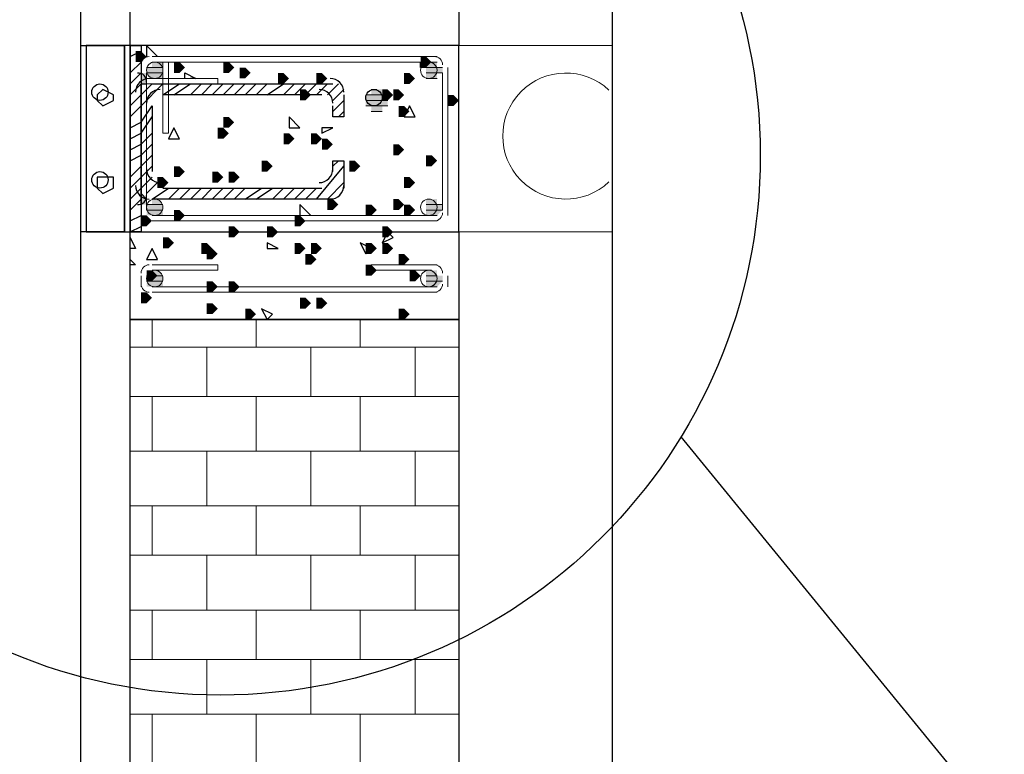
# Model space of a CAD drawing. Header units: millimetres. Extents: x 363306 to 7757304, y 1022887 to 1207196.
# Tile 101 of 256: x 793414 to 794555, y 1079388 to 1080239. Entities that reach past the tile are written whole.
import ezdxf

# ---------------------------------------------------------------- set-up
doc = ezdxf.new("R2010")
doc.units = ezdxf.units.MM
doc.layers.add('0 @ 100', color=7, linetype='Continuous')
doc.layers.add('ACO-текст', color=7, linetype='Continuous', lineweight=20)
doc.styles.add('PDF ISOCPEUR Italic', font='isocpeui.ttf')
doc.styles.add('ГОСТ 2.304', font='isocpeui.ttf')

msp = doc.modelspace()

# ---------------------------------------------------------------- hatches: boundary and pattern name
for points in [[(793548.697, 1080196.17), (793548.697, 1080202.52), (793555.047, 1080202.52), (793561.397, 1080196.17), (793555.047, 1080189.82), (793548.697, 1080189.82)], [(793593.147, 1080183.47), (793593.147, 1080189.82), (793599.497, 1080189.82), (793605.847, 1080183.47), (793599.497, 1080177.12), (793593.147, 1080177.12)], [(793650.297, 1080183.47), (793650.297, 1080189.82), (793656.647, 1080189.82), (793662.997, 1080183.47), (793656.647, 1080177.12), (793650.297, 1080177.12)], [(793878.896, 1080189.82), (793878.896, 1080196.17), (793885.245, 1080196.17), (793891.595, 1080189.82), (793885.245, 1080183.47), (793878.896, 1080183.47)], [(793885.245, 1080189.82), (793897.945, 1080189.82), (793897.945, 1080183.47), (793904.295, 1080183.47), (793904.295, 1080177.12), (793897.945, 1080177.12), (793897.945, 1080170.77), (793885.245, 1080170.77)], [(793669.347, 1080177.12), (793669.347, 1080183.47), (793675.697, 1080183.47), (793682.047, 1080177.12), (793675.697, 1080170.77), (793669.347, 1080170.77)], [(793713.796, 1080170.77), (793713.796, 1080177.12), (793720.146, 1080177.12), (793726.496, 1080170.77), (793720.146, 1080164.42), (793713.796, 1080164.42)], [(793758.246, 1080170.77), (793758.246, 1080177.12), (793764.596, 1080177.12), (793770.946, 1080170.77), (793764.596, 1080164.42), (793758.246, 1080164.42)], [(793859.846, 1080170.77), (793859.846, 1080177.12), (793866.196, 1080177.12), (793872.546, 1080170.77), (793866.196, 1080164.42), (793859.846, 1080164.42)], [(793739.196, 1080151.72), (793739.196, 1080158.07), (793745.546, 1080158.07), (793751.896, 1080151.72), (793745.546, 1080145.37), (793739.196, 1080145.37)], [(793821.746, 1080158.07), (793834.446, 1080158.07), (793834.446, 1080151.72), (793840.796, 1080151.72), (793840.796, 1080139.02), (793834.446, 1080139.02), (793834.446, 1080132.67), (793821.746, 1080132.67), (793821.746, 1080139.02), (793815.396, 1080139.02), (793815.396, 1080151.72), (793821.746, 1080151.72)], [(793834.446, 1080151.72), (793834.446, 1080158.07), (793840.796, 1080158.07), (793847.146, 1080151.72), (793840.796, 1080145.37), (793834.446, 1080145.37)], [(793847.146, 1080151.72), (793847.146, 1080158.07), (793853.496, 1080158.07), (793859.846, 1080151.72), (793853.496, 1080145.37), (793847.146, 1080145.37)], [(793910.645, 1080145.37), (793910.645, 1080151.72), (793916.995, 1080151.72), (793923.345, 1080145.37), (793916.995, 1080139.02), (793910.645, 1080139.02)], [(793853.496, 1080132.67), (793853.496, 1080139.02), (793859.846, 1080139.02), (793866.196, 1080132.67), (793859.846, 1080126.32), (793853.496, 1080126.32)], [(793650.297, 1080119.97), (793650.297, 1080126.32), (793656.647, 1080126.32), (793662.997, 1080119.97), (793656.647, 1080113.62), (793650.297, 1080113.62)], [(793643.947, 1080107.27), (793643.947, 1080113.62), (793650.297, 1080113.62), (793656.647, 1080107.27), (793650.297, 1080100.92), (793643.947, 1080100.92)], [(793720.146, 1080100.92), (793720.146, 1080107.27), (793726.496, 1080107.27), (793732.846, 1080100.92), (793726.496, 1080094.57), (793720.146, 1080094.57)], [(793751.896, 1080100.92), (793751.896, 1080107.27), (793758.246, 1080107.27), (793764.596, 1080100.92), (793758.246, 1080094.57), (793751.896, 1080094.57)], [(793764.596, 1080094.57), (793764.596, 1080100.92), (793770.946, 1080100.92), (793777.296, 1080094.57), (793770.946, 1080088.221), (793764.596, 1080088.221)], [(793847.146, 1080088.221), (793847.146, 1080094.57), (793853.496, 1080094.57), (793859.846, 1080088.221), (793853.496, 1080081.871), (793847.146, 1080081.871)], [(793694.747, 1080069.171), (793694.747, 1080075.521), (793701.097, 1080075.521), (793707.446, 1080069.171), (793701.097, 1080062.821), (793694.747, 1080062.821)], [(793796.346, 1080069.171), (793796.346, 1080075.521), (793802.696, 1080075.521), (793809.046, 1080069.171), (793802.696, 1080062.821), (793796.346, 1080062.821)], [(793885.245, 1080075.521), (793885.245, 1080081.871), (793891.595, 1080081.871), (793897.945, 1080075.521), (793891.595, 1080069.171), (793885.245, 1080069.171)], [(793593.147, 1080062.821), (793593.147, 1080069.171), (793599.497, 1080069.171), (793605.847, 1080062.821), (793599.497, 1080056.471), (793593.147, 1080056.471)], [(793637.597, 1080056.471), (793637.597, 1080062.821), (793643.947, 1080062.821), (793650.297, 1080056.471), (793643.947, 1080050.121), (793637.597, 1080050.121)], [(793656.647, 1080056.471), (793656.647, 1080062.821), (793662.997, 1080062.821), (793669.347, 1080056.471), (793662.997, 1080050.121), (793656.647, 1080050.121)], [(793574.097, 1080050.121), (793574.097, 1080056.471), (793580.447, 1080056.471), (793586.797, 1080050.121), (793580.447, 1080043.771), (793574.097, 1080043.771)], [(793859.846, 1080050.121), (793859.846, 1080056.471), (793866.196, 1080056.471), (793872.546, 1080050.121), (793866.196, 1080043.771), (793859.846, 1080043.771)], [(793770.946, 1080024.721), (793770.946, 1080031.071), (793777.296, 1080031.071), (793783.646, 1080024.721), (793777.296, 1080018.371), (793770.946, 1080018.371)], [(793847.146, 1080024.721), (793847.146, 1080031.071), (793853.496, 1080031.071), (793859.846, 1080024.721), (793853.496, 1080018.371), (793847.146, 1080018.371)], [(793885.245, 1080031.071), (793897.945, 1080031.071), (793897.945, 1080024.721), (793904.295, 1080024.721), (793904.295, 1080018.371), (793897.945, 1080012.021), (793885.245, 1080012.021)], [(793593.147, 1080012.021), (793593.147, 1080018.371), (793599.497, 1080018.371), (793605.847, 1080012.021), (793599.497, 1080005.671), (793593.147, 1080005.671)], [(793815.396, 1080018.371), (793815.396, 1080024.721), (793821.746, 1080024.721), (793828.096, 1080018.371), (793821.746, 1080012.021), (793815.396, 1080012.021)], [(793859.846, 1080018.371), (793859.846, 1080024.721), (793866.196, 1080024.721), (793872.546, 1080018.371), (793866.196, 1080012.021), (793859.846, 1080012.021)], [(793555.047, 1080005.671), (793555.047, 1080012.021), (793561.397, 1080012.021), (793567.747, 1080005.671), (793561.397, 1079999.321), (793555.047, 1079999.321)], [(793732.846, 1080005.671), (793732.846, 1080012.021), (793739.196, 1080012.021), (793745.546, 1080005.671), (793739.196, 1079999.321), (793732.846, 1079999.321)], [(793656.647, 1079992.971), (793656.647, 1079999.321), (793662.997, 1079999.321), (793669.347, 1079992.971), (793662.997, 1079986.621), (793656.647, 1079986.621)], [(793701.097, 1079992.971), (793701.097, 1079999.321), (793707.446, 1079999.321), (793713.796, 1079992.971), (793707.446, 1079986.621), (793701.097, 1079986.621)], [(793834.446, 1079992.971), (793834.446, 1079999.321), (793840.796, 1079999.321), (793847.146, 1079992.971), (793840.796, 1079986.621), (793834.446, 1079986.621)], [(793834.446, 1079992.971), (793834.446, 1079999.321), (793840.796, 1079999.321), (793847.146, 1079992.971), (793840.796, 1079986.621), (793834.446, 1079986.621)], [(793580.447, 1079980.271), (793580.447, 1079986.621), (793586.797, 1079986.621), (793593.147, 1079980.271), (793586.797, 1079973.921), (793580.447, 1079973.921)], [(793624.897, 1079973.921), (793624.897, 1079980.271), (793631.247, 1079980.271), (793637.597, 1079973.921), (793631.247, 1079967.571), (793624.897, 1079967.571)], [(793631.247, 1079967.571), (793631.247, 1079973.921), (793637.597, 1079973.921), (793643.947, 1079967.571), (793637.597, 1079961.221), (793631.247, 1079961.221)], [(793732.846, 1079973.921), (793732.846, 1079980.271), (793739.196, 1079980.271), (793745.546, 1079973.921), (793739.196, 1079967.571), (793732.846, 1079967.571)], [(793751.896, 1079973.921), (793751.896, 1079980.271), (793758.246, 1079980.271), (793764.596, 1079973.921), (793758.246, 1079967.571), (793751.896, 1079967.571)], [(793815.396, 1079973.921), (793815.396, 1079980.271), (793821.746, 1079980.271), (793828.096, 1079973.921), (793821.746, 1079967.571), (793815.396, 1079967.571)], [(793834.446, 1079973.921), (793834.446, 1079980.271), (793840.796, 1079980.271), (793847.146, 1079973.921), (793840.796, 1079967.571), (793834.446, 1079967.571)], [(793745.546, 1079961.221), (793745.546, 1079967.571), (793751.896, 1079967.571), (793758.246, 1079961.221), (793751.896, 1079954.871), (793745.546, 1079954.871)], [(793853.496, 1079961.221), (793853.496, 1079967.571), (793859.846, 1079967.571), (793866.196, 1079961.221), (793859.846, 1079954.871), (793853.496, 1079954.871)], [(793561.397, 1079942.171), (793561.397, 1079948.521), (793567.747, 1079948.521), (793574.097, 1079942.171), (793567.747, 1079935.821), (793561.397, 1079935.821)], [(793567.747, 1079948.521), (793574.097, 1079948.521), (793580.447, 1079942.171), (793580.447, 1079929.471), (793561.397, 1079929.471), (793561.397, 1079942.171), (793567.747, 1079942.171)], [(793815.396, 1079948.521), (793815.396, 1079954.871), (793821.746, 1079954.871), (793828.096, 1079948.521), (793821.746, 1079942.171), (793815.396, 1079942.171)], [(793866.196, 1079942.171), (793866.196, 1079948.521), (793872.546, 1079948.521), (793878.896, 1079942.171), (793872.546, 1079935.821), (793866.196, 1079935.821)], [(793885.245, 1079948.521), (793897.945, 1079948.521), (793897.945, 1079942.171), (793904.295, 1079942.171), (793904.295, 1079935.821), (793897.945, 1079929.471), (793885.245, 1079929.471)], [(793631.247, 1079929.471), (793631.247, 1079935.821), (793637.597, 1079935.821), (793643.947, 1079929.471), (793637.597, 1079923.121), (793631.247, 1079923.121)], [(793656.647, 1079929.471), (793656.647, 1079935.821), (793662.997, 1079935.821), (793669.347, 1079929.471), (793662.997, 1079923.121), (793656.647, 1079923.121)], [(793555.047, 1079916.771), (793555.047, 1079923.121), (793561.397, 1079923.121), (793567.747, 1079916.771), (793561.397, 1079910.421), (793555.047, 1079910.421)], [(793739.196, 1079910.421), (793739.196, 1079916.771), (793745.546, 1079916.771), (793751.896, 1079910.421), (793745.546, 1079904.072), (793739.196, 1079904.072)], [(793758.246, 1079910.421), (793758.246, 1079916.771), (793764.596, 1079916.771), (793770.946, 1079910.421), (793764.596, 1079904.072), (793758.246, 1079904.072)], [(793631.247, 1079904.072), (793631.247, 1079910.421), (793637.597, 1079910.421), (793643.947, 1079904.072), (793637.597, 1079897.722), (793631.247, 1079897.722)], [(793675.697, 1079897.722), (793675.697, 1079904.072), (793682.047, 1079904.072), (793688.397, 1079897.722), (793682.047, 1079891.372), (793675.697, 1079891.372)], [(793853.496, 1079897.722), (793853.496, 1079904.072), (793859.846, 1079904.072), (793866.196, 1079897.722), (793859.846, 1079891.372), (793853.496, 1079891.372)]]:
    msp.add_hatch(color=7).paths.add_polyline_path(points)
h = msp.add_hatch(color=7)
h.paths.add_polyline_path([(793555.047, 1080177.12), (793561.397, 1080177.12), (793561.397, 1080164.42), (793555.047, 1080164.42)])
h.paths.add_polyline_path([(793567.747, 1080189.82), (793580.447, 1080189.82), (793580.447, 1080170.77), (793567.747, 1080170.77), (793561.397, 1080177.12), (793561.397, 1080183.47), (793567.747, 1080183.47)])
h = msp.add_hatch(color=7)
h.paths.add_polyline_path([(793561.397, 1080177.12), (793555.047, 1080177.12), (793561.397, 1080177.12)], flags=0)
h.paths.add_polyline_path([(793561.397, 1080177.12), (793555.047, 1080177.12), (793561.397, 1080177.12)], flags=0)
h.paths.add_polyline_path([(793561.397, 1080177.12), (793555.047, 1080177.12), (793561.397, 1080177.12)], flags=0)
h.paths.add_polyline_path([(793561.397, 1080177.12), (793555.047, 1080177.12), (793561.397, 1080177.12)], flags=0)
h.paths.add_polyline_path([(793561.397, 1080177.12), (793555.047, 1080177.12), (793561.397, 1080177.12)], flags=0)
h.paths.add_polyline_path([(793561.397, 1080177.12), (793555.047, 1080177.12), (793561.397, 1080177.12)], flags=0)
h = msp.add_hatch(color=7)
h.paths.add_polyline_path([(793561.397, 1080170.77), (793555.047, 1080170.77), (793561.397, 1080170.77)], flags=0)
h.paths.add_polyline_path([(793561.397, 1080170.77), (793555.047, 1080170.77), (793561.397, 1080170.77)], flags=0)
h.paths.add_polyline_path([(793561.397, 1080170.77), (793555.047, 1080170.77), (793561.397, 1080170.77)], flags=0)
h.paths.add_polyline_path([(793561.397, 1080170.77), (793555.047, 1080170.77), (793561.397, 1080170.77)], flags=0)
h.paths.add_polyline_path([(793561.397, 1080170.77), (793555.047, 1080170.77), (793561.397, 1080170.77)], flags=0)
h.paths.add_polyline_path([(793561.397, 1080170.77), (793555.047, 1080170.77), (793561.397, 1080170.77)], flags=0)
h.paths.add_polyline_path([(793561.397, 1080170.77), (793555.047, 1080170.77), (793561.397, 1080170.77)], flags=0)
h.paths.add_polyline_path([(793561.397, 1080170.77), (793555.047, 1080170.77), (793561.397, 1080170.77)], flags=0)
h.paths.add_polyline_path([(793561.397, 1080170.77), (793555.047, 1080170.77), (793561.397, 1080170.77)], flags=0)
h.paths.add_polyline_path([(793561.397, 1080170.77), (793555.047, 1080170.77), (793561.397, 1080170.77)], flags=0)
h.paths.add_polyline_path([(793561.397, 1080170.77), (793555.047, 1080170.77), (793561.397, 1080170.77)], flags=0)
h.paths.add_polyline_path([(793561.397, 1080170.77), (793555.047, 1080170.77), (793561.397, 1080170.77)], flags=0)
h.paths.add_polyline_path([(793561.397, 1080170.77), (793555.047, 1080170.77), (793561.397, 1080170.77)], flags=0)
h.paths.add_polyline_path([(793561.397, 1080170.77), (793555.047, 1080170.77), (793561.397, 1080170.77)], flags=0)
h.paths.add_polyline_path([(793561.397, 1080170.77), (793555.047, 1080170.77), (793561.397, 1080170.77)], flags=0)
h.paths.add_polyline_path([(793561.397, 1080170.77), (793555.047, 1080170.77), (793561.397, 1080170.77)], flags=0)
h.paths.add_polyline_path([(793561.397, 1080170.77), (793555.047, 1080170.77), (793561.397, 1080170.77)], flags=0)
h.paths.add_polyline_path([(793561.397, 1080170.77), (793555.047, 1080170.77), (793561.397, 1080170.77)], flags=0)
h.paths.add_polyline_path([(793561.397, 1080170.77), (793555.047, 1080170.77), (793561.397, 1080170.77)], flags=0)
h.paths.add_polyline_path([(793561.397, 1080170.77), (793555.047, 1080170.77), (793561.397, 1080170.77)], flags=0)
h.paths.add_polyline_path([(793561.397, 1080170.77), (793555.047, 1080170.77), (793561.397, 1080170.77)], flags=0)
h.paths.add_polyline_path([(793561.397, 1080170.77), (793555.047, 1080170.77), (793561.397, 1080170.77)], flags=0)
h.paths.add_polyline_path([(793561.397, 1080170.77), (793555.047, 1080170.77), (793561.397, 1080170.77)], flags=0)
h.paths.add_polyline_path([(793561.397, 1080170.77), (793555.047, 1080170.77), (793561.397, 1080170.77)], flags=0)
h.paths.add_polyline_path([(793561.397, 1080170.77), (793555.047, 1080170.77), (793561.397, 1080170.77)], flags=0)
h.paths.add_polyline_path([(793561.397, 1080170.77), (793555.047, 1080170.77), (793561.397, 1080170.77)], flags=0)
h.paths.add_polyline_path([(793561.397, 1080170.77), (793555.047, 1080170.77), (793561.397, 1080170.77)], flags=0)
h = msp.add_hatch(color=7)
h.paths.add_polyline_path([(793561.397, 1080164.42), (793555.047, 1080164.42), (793561.397, 1080164.42)], flags=0)
h.paths.add_polyline_path([(793561.397, 1080164.42), (793555.047, 1080164.42), (793561.397, 1080164.42)], flags=0)
h.paths.add_polyline_path([(793561.397, 1080164.42), (793555.047, 1080164.42), (793561.397, 1080164.42)], flags=0)
h.paths.add_polyline_path([(793561.397, 1080164.42), (793555.047, 1080164.42), (793561.397, 1080164.42)], flags=0)
h.paths.add_polyline_path([(793561.397, 1080164.42), (793555.047, 1080164.42), (793561.397, 1080164.42)], flags=0)
h = msp.add_hatch(color=7)
h.paths.add_polyline_path([(793561.397, 1080031.071), (793555.047, 1080037.421), (793561.397, 1080031.071)], flags=0)
h.paths.add_polyline_path([(793561.397, 1080031.071), (793555.047, 1080031.071), (793561.397, 1080031.071)], flags=0)
h.paths.add_polyline_path([(793561.397, 1080031.071), (793555.047, 1080031.071), (793561.397, 1080031.071)], flags=0)
h.paths.add_polyline_path([(793561.397, 1080031.071), (793555.047, 1080031.071), (793561.397, 1080031.071)], flags=0)
h.paths.add_polyline_path([(793561.397, 1080031.071), (793555.047, 1080031.071), (793561.397, 1080031.071)], flags=0)
h.paths.add_polyline_path([(793561.397, 1080031.071), (793555.047, 1080031.071), (793561.397, 1080031.071)], flags=0)
h.paths.add_polyline_path([(793561.397, 1080031.071), (793555.047, 1080031.071), (793561.397, 1080031.071)], flags=0)
h.paths.add_polyline_path([(793561.397, 1080031.071), (793555.047, 1080031.071), (793561.397, 1080031.071)], flags=0)
h.paths.add_polyline_path([(793561.397, 1080031.071), (793555.047, 1080031.071), (793561.397, 1080031.071)], flags=0)
h.paths.add_polyline_path([(793561.397, 1080031.071), (793555.047, 1080031.071), (793561.397, 1080031.071)], flags=0)
h.paths.add_polyline_path([(793561.397, 1080031.071), (793555.047, 1080031.071), (793561.397, 1080031.071)], flags=0)
h.paths.add_polyline_path([(793561.397, 1080031.071), (793555.047, 1080031.071), (793561.397, 1080031.071)], flags=0)
h.paths.add_polyline_path([(793561.397, 1080031.071), (793555.047, 1080031.071), (793561.397, 1080031.071)], flags=0)
h.paths.add_polyline_path([(793561.397, 1080031.071), (793555.047, 1080031.071), (793561.397, 1080031.071)], flags=0)
h.paths.add_polyline_path([(793561.397, 1080031.071), (793555.047, 1080031.071), (793561.397, 1080031.071)], flags=0)
h.paths.add_polyline_path([(793561.397, 1080031.071), (793555.047, 1080031.071), (793561.397, 1080031.071)], flags=0)
h.paths.add_polyline_path([(793561.397, 1080031.071), (793555.047, 1080031.071), (793561.397, 1080031.071)], flags=0)
h.paths.add_polyline_path([(793561.397, 1080031.071), (793555.047, 1080031.071), (793561.397, 1080031.071)], flags=0)
h.paths.add_polyline_path([(793561.397, 1080031.071), (793555.047, 1080031.071), (793561.397, 1080031.071)], flags=0)
h.paths.add_polyline_path([(793561.397, 1080031.071), (793555.047, 1080031.071), (793561.397, 1080031.071)], flags=0)
h.paths.add_polyline_path([(793561.397, 1080031.071), (793555.047, 1080031.071), (793561.397, 1080031.071)], flags=0)
h.paths.add_polyline_path([(793561.397, 1080031.071), (793555.047, 1080031.071), (793561.397, 1080031.071)], flags=0)
h.paths.add_polyline_path([(793561.397, 1080031.071), (793555.047, 1080031.071), (793561.397, 1080031.071)], flags=0)
h = msp.add_hatch(color=7)
h.paths.add_polyline_path([(793561.397, 1080031.071), (793561.397, 1080024.721), (793555.047, 1080024.721), (793555.047, 1080037.421)])
h.paths.add_polyline_path([(793567.747, 1080031.071), (793574.097, 1080031.071), (793580.447, 1080024.721), (793580.447, 1080012.021), (793561.397, 1080012.021), (793561.397, 1080024.721), (793567.747, 1080024.721)])
h = msp.add_hatch(color=7)
h.paths.add_polyline_path([(793561.397, 1080024.721), (793555.047, 1080024.721), (793561.397, 1080024.721)], flags=0)
h.paths.add_polyline_path([(793561.397, 1080024.721), (793555.047, 1080024.721), (793561.397, 1080024.721)], flags=0)
h.paths.add_polyline_path([(793561.397, 1080024.721), (793555.047, 1080024.721), (793561.397, 1080024.721)], flags=0)
h.paths.add_polyline_path([(793561.397, 1080024.721), (793555.047, 1080024.721), (793561.397, 1080024.721)], flags=0)
h.paths.add_polyline_path([(793561.397, 1080024.721), (793555.047, 1080024.721), (793561.397, 1080024.721)], flags=0)
h.paths.add_polyline_path([(793561.397, 1080024.721), (793555.047, 1080024.721), (793561.397, 1080024.721)], flags=0)
h.paths.add_polyline_path([(793561.397, 1080024.721), (793555.047, 1080024.721), (793561.397, 1080024.721)], flags=0)
h.paths.add_polyline_path([(793561.397, 1080024.721), (793555.047, 1080024.721), (793561.397, 1080024.721)], flags=0)
h.paths.add_polyline_path([(793561.397, 1080024.721), (793555.047, 1080024.721), (793561.397, 1080024.721)], flags=0)
h.paths.add_polyline_path([(793561.397, 1080024.721), (793555.047, 1080024.721), (793561.397, 1080024.721)], flags=0)
h.paths.add_polyline_path([(793561.397, 1080024.721), (793555.047, 1080024.721), (793561.397, 1080024.721)], flags=0)
h.paths.add_polyline_path([(793561.397, 1080024.721), (793555.047, 1080024.721), (793561.397, 1080024.721)], flags=0)
h.paths.add_polyline_path([(793561.397, 1080024.721), (793555.047, 1080024.721), (793561.397, 1080024.721)], flags=0)
h.paths.add_polyline_path([(793561.397, 1080024.721), (793555.047, 1080024.721), (793561.397, 1080024.721)], flags=0)
h.paths.add_polyline_path([(793561.397, 1080024.721), (793555.047, 1080024.721), (793561.397, 1080024.721)], flags=0)
h.paths.add_polyline_path([(793561.397, 1080024.721), (793555.047, 1080024.721), (793561.397, 1080024.721)], flags=0)

# ---------------------------------------------------------------- linework, layer by layer
at = {"color": 5, "lineweight": 30, "elevation": 0}
msp.add_lwpolyline([(793383.598, 1076989.438), (793383.598, 1076697.339), (793485.198, 1076697.339), (793485.198, 1086646.829), (791281.76, 1086646.829), (791281.76, 1076697.339), (791383.359, 1076697.339), (791383.359, 1076989.438)], close=True, dxfattribs=at)
at = {"color": 7, "lineweight": 25, "elevation": 0}
for points in [[(793542.347, 1082310.708), (793923.345, 1082310.708), (793923.345, 1080208.87), (793542.347, 1080208.87)], [(793923.345, 1080208.87), (793542.347, 1080208.87), (793542.347, 1079992.971), (793923.345, 1079992.971)], [(793523.297, 1080145.37), (793523.297, 1080151.72), (793510.598, 1080158.07), (793504.248, 1080151.72), (793504.248, 1080145.37), (793510.598, 1080139.02)], [(793866.196, 1080139.02), (793859.846, 1080126.32), (793872.546, 1080126.32)], [(793726.496, 1080126.32), (793726.496, 1080113.62), (793739.196, 1080113.62)], [(793593.147, 1080113.62), (793586.797, 1080100.92), (793599.497, 1080100.92)], [(793764.596, 1080113.62), (793764.596, 1080107.27), (793777.296, 1080113.62)], [(793523.297, 1080043.771), (793523.297, 1080056.471), (793510.598, 1080056.471), (793504.248, 1080056.471), (793504.248, 1080043.771), (793510.598, 1080037.421)], [(793923.345, 1079891.372), (793542.347, 1079891.372), (793542.347, 1079992.971), (793923.345, 1079992.971)], [(793840.796, 1079992.971), (793834.446, 1079980.271), (793847.146, 1079986.621)], [(793567.747, 1079973.921), (793561.397, 1079961.221), (793574.097, 1079961.221)], [(793701.097, 1079980.271), (793701.097, 1079973.921), (793713.796, 1079973.921)], [(793809.046, 1079980.271), (793815.396, 1079967.571), (793821.746, 1079973.921)], [(793694.747, 1079904.072), (793701.097, 1079891.372), (793707.446, 1079897.722)], [(793542.347, 1079891.372), (793923.345, 1079891.372), (793923.345, 1079288.125), (793542.347, 1079288.125)]]:
    msp.add_lwpolyline(points, close=True, dxfattribs=at)
at = {"linetype": 'Continuous', "elevation": 0}
msp.add_lwpolyline([(794101.144, 1076480.542), (794101.144, 1081671.043)], dxfattribs=at)
at = {"color": 7, "lineweight": 30, "elevation": 0}
for points in [[(793485.198, 1079992.971), (793485.198, 1080208.87), (793535.997, 1080208.87), (793535.997, 1079992.971)], [(793491.548, 1080208.87), (793491.548, 1079992.971), (793542.347, 1079992.971), (793542.347, 1080208.87)], [(793542.347, 1079992.971), (793542.347, 1080208.87), (793555.047, 1080208.87), (793555.047, 1079992.971)]]:
    msp.add_lwpolyline(points, close=True, dxfattribs=at)
at = {"color": 7, "lineweight": 25, "elevation": 0}
for points in [[(793491.548, 1080208.87), (793491.548, 1080196.17)], [(793574.097, 1080196.17), (793561.397, 1080208.87), (793561.397, 1080196.17)], [(793885.245, 1080183.47), (793878.896, 1080183.47), (793878.896, 1080189.82)], [(793491.548, 1080183.47), (793491.548, 1080170.77)], [(793555.047, 1080177.12), (793555.047, 1080151.72), (793555.047, 1080164.42), (793561.397, 1080164.42)], [(793605.847, 1080170.77), (793605.847, 1080177.12), (793618.547, 1080170.77), (793612.197, 1080170.77)], [(793555.047, 1080151.72), (793567.747, 1080164.42)], [(793555.047, 1080139.02), (793580.447, 1080164.42)], [(793580.447, 1080151.72), (793599.497, 1080164.42)], [(793593.147, 1080151.72), (793612.197, 1080164.42)], [(793612.197, 1080151.72), (793624.897, 1080164.42)], [(793624.897, 1080151.72), (793637.597, 1080164.42)], [(793637.597, 1080151.72), (793650.297, 1080164.42)], [(793650.297, 1080151.72), (793662.997, 1080164.42)], [(793662.997, 1080151.72), (793675.697, 1080164.42)], [(793675.697, 1080151.72), (793688.397, 1080164.42)], [(793688.397, 1080151.72), (793701.097, 1080164.42)], [(793701.097, 1080151.72), (793720.146, 1080164.42)], [(793720.146, 1080151.72), (793732.846, 1080164.42)], [(793732.846, 1080151.72), (793745.546, 1080164.42)], [(793745.546, 1080151.72), (793758.246, 1080164.42)], [(793758.246, 1080151.72), (793770.946, 1080164.42)], [(793770.946, 1080151.72), (793783.646, 1080164.42)], [(793491.548, 1080151.72), (793491.548, 1080139.02)], [(793777.296, 1080145.37), (793789.996, 1080158.07)], [(793777.296, 1080132.67), (793789.996, 1080145.37)], [(793555.047, 1080119.97), (793567.747, 1080139.02)], [(793783.646, 1080126.32), (793789.996, 1080132.67)], [(793491.548, 1080119.97), (793491.548, 1080107.27)], [(793555.047, 1080107.27), (793567.747, 1080126.32)], [(793555.047, 1080094.57), (793567.747, 1080107.27)], [(793555.047, 1080081.871), (793567.747, 1080094.57)], [(793491.548, 1080088.221), (793491.548, 1080081.871)], [(793555.047, 1080069.171), (793567.747, 1080081.871)], [(793777.296, 1080069.171), (793783.646, 1080075.521)], [(793491.548, 1080062.821), (793491.548, 1080050.121)], [(793555.047, 1080056.471), (793567.747, 1080069.171)], [(793758.246, 1080031.071), (793789.996, 1080069.171)], [(793555.047, 1080043.771), (793567.747, 1080056.471)], [(793561.397, 1080037.421), (793574.097, 1080050.121)], [(793770.946, 1080031.071), (793789.996, 1080050.121)], [(793555.047, 1080024.721), (793555.047, 1080043.771), (793555.047, 1080037.421), (793561.397, 1080031.071)], [(793567.747, 1080031.071), (793586.797, 1080043.771)], [(793586.797, 1080031.071), (793599.497, 1080043.771)], [(793599.497, 1080031.071), (793612.197, 1080043.771)], [(793612.197, 1080031.071), (793624.897, 1080043.771)], [(793624.897, 1080031.071), (793637.597, 1080043.771)], [(793637.597, 1080031.071), (793650.297, 1080043.771)], [(793675.697, 1080043.771), (793662.997, 1080031.071), (793656.647, 1080031.071), (793650.297, 1080031.071), (793662.997, 1080043.771)], [(793675.697, 1080031.071), (793694.747, 1080043.771)], [(793688.397, 1080031.071), (793707.446, 1080043.771)], [(793707.446, 1080031.071), (793720.146, 1080043.771)], [(793720.146, 1080031.071), (793732.846, 1080043.771)], [(793732.846, 1080031.071), (793745.546, 1080043.771)], [(793745.546, 1080031.071), (793758.246, 1080043.771)], [(793491.548, 1080031.071), (793491.548, 1080018.371)], [(793751.896, 1080012.021), (793739.196, 1080024.721), (793739.196, 1080012.021)], [(793491.548, 1079999.321), (793491.548, 1079992.971)], [(793542.347, 1079986.621), (793548.697, 1079973.921), (793542.347, 1079973.921)], [(793542.347, 1079961.221), (793548.697, 1079954.871), (793542.347, 1079954.871)], [(794180.558, 1079755.512), (794785.598, 1079015.268), (797283.142, 1079015.268)]]:
    msp.add_lwpolyline(points, dxfattribs=at)
at = {"color": 7, "lineweight": 30, "elevation": 0}
for points in [[(793535.997, 1079992.971), (793535.997, 1080208.87)], [(793567.747, 1080164.42), (793777.296, 1080164.42)], [(793555.047, 1080043.771), (793555.047, 1080151.72)], [(793764.596, 1080151.72), (793580.447, 1080151.72)], [(793789.996, 1080151.72), (793789.996, 1080126.32), (793777.296, 1080126.32), (793777.296, 1080139.02)], [(793567.747, 1080139.02), (793567.747, 1080062.821)], [(793777.296, 1080062.821), (793777.296, 1080075.521), (793789.996, 1080075.521), (793789.996, 1080043.771)], [(793580.447, 1080043.771), (793764.596, 1080043.771)], [(793777.296, 1080031.071), (793567.747, 1080031.071)]]:
    msp.add_lwpolyline(points, dxfattribs=at)
at = {"color": 7, "lineweight": 13, "elevation": 0}
for points in [[(793542.347, 1080208.87), (794101.144, 1080208.87)], [(793567.747, 1080196.17), (793897.945, 1080196.17)], [(793586.797, 1080189.82), (793586.797, 1080107.27), (793580.447, 1080107.27), (793580.447, 1080189.82), (793574.097, 1080189.82), (793891.595, 1080189.82)], [(793555.047, 1080012.021), (793555.047, 1080183.47)], [(793561.397, 1080018.371), (793561.397, 1080177.12)], [(793904.295, 1080177.12), (793904.295, 1080018.371)], [(793910.645, 1080183.47), (793910.645, 1080012.021)], [(793561.397, 1080164.42), (793643.947, 1080164.42), (793643.947, 1080170.77), (793561.397, 1080170.77)], [(793897.945, 1080005.671), (793567.747, 1080005.671)], [(793891.595, 1080012.021), (793574.097, 1080012.021)], [(794101.144, 1079992.971), (793542.347, 1079992.971)], [(793567.747, 1079954.871), (793643.947, 1079954.871), (793643.947, 1079948.521), (793574.097, 1079948.521)], [(793897.945, 1079954.871), (793821.746, 1079954.871), (793821.746, 1079948.521), (793891.595, 1079948.521)], [(793555.047, 1079929.471), (793555.047, 1079942.171)], [(793910.645, 1079942.171), (793910.645, 1079929.471)], [(793891.595, 1079929.471), (793574.097, 1079929.471)], [(793897.945, 1079923.121), (793567.747, 1079923.121)], [(793923.345, 1079891.372), (793542.347, 1079891.372)], [(793567.747, 1079859.622), (793567.747, 1079891.372)], [(793688.397, 1079859.622), (793688.397, 1079891.372)], [(793809.046, 1079859.622), (793809.046, 1079891.372)], [(793923.345, 1079859.622), (793542.347, 1079859.622)], [(793631.247, 1079802.472), (793631.247, 1079859.622)], [(793751.896, 1079802.472), (793751.896, 1079859.622)], [(793872.546, 1079802.472), (793872.546, 1079859.622)], [(793923.345, 1079802.472), (793542.347, 1079802.472)], [(793567.747, 1079738.972), (793567.747, 1079802.472)], [(793688.397, 1079738.972), (793688.397, 1079802.472)], [(793809.046, 1079738.972), (793809.046, 1079802.472)], [(793923.345, 1079738.972), (793542.347, 1079738.972)], [(793631.247, 1079675.473), (793631.247, 1079738.972)], [(793751.896, 1079675.473), (793751.896, 1079738.972)], [(793872.546, 1079675.473), (793872.546, 1079738.972)], [(793923.345, 1079675.473), (793542.347, 1079675.473)], [(793567.747, 1079618.323), (793567.747, 1079675.473)], [(793688.397, 1079618.323), (793688.397, 1079675.473)], [(793809.046, 1079618.323), (793809.046, 1079675.473)], [(793923.345, 1079618.323), (793542.347, 1079618.323)], [(793631.247, 1079554.823), (793631.247, 1079618.323)], [(793751.896, 1079554.823), (793751.896, 1079618.323)], [(793872.546, 1079554.823), (793872.546, 1079618.323)], [(793923.345, 1079554.823), (793542.347, 1079554.823)], [(793567.747, 1079497.674), (793567.747, 1079554.823)], [(793688.397, 1079497.674), (793688.397, 1079554.823)], [(793809.046, 1079497.674), (793809.046, 1079554.823)], [(793923.345, 1079497.674), (793542.347, 1079497.674)], [(793631.247, 1079434.174), (793631.247, 1079497.674)], [(793751.896, 1079434.174), (793751.896, 1079497.674)], [(793872.546, 1079434.174), (793872.546, 1079497.674)], [(793923.345, 1079434.174), (793542.347, 1079434.174)], [(793567.747, 1079370.674), (793567.747, 1079434.174)], [(793688.397, 1079370.674), (793688.397, 1079434.174)], [(793809.046, 1079370.674), (793809.046, 1079434.174)]]:
    msp.add_lwpolyline(points, dxfattribs=at)
at = {"color": 34, "lineweight": 25, "true_color": 0xae4f24, "elevation": 0}
for points in [[(793542.347, 1080196.17), (793555.047, 1080202.52)], [(793542.347, 1080177.12), (793555.047, 1080189.82)], [(793542.347, 1080164.42), (793555.047, 1080177.12)], [(793542.347, 1080151.72), (793555.047, 1080164.42)], [(793542.347, 1080139.02), (793555.047, 1080151.72)], [(793542.347, 1080126.32), (793555.047, 1080139.02)], [(793542.347, 1080113.62), (793555.047, 1080119.97)], [(793542.347, 1080100.92), (793555.047, 1080107.27)], [(793542.347, 1080088.221), (793555.047, 1080094.57)], [(793542.347, 1080075.521), (793555.047, 1080081.871)], [(793542.347, 1080056.471), (793555.047, 1080069.171)], [(793542.347, 1080043.771), (793555.047, 1080056.471)], [(793542.347, 1080031.071), (793555.047, 1080043.771)], [(793542.347, 1080018.371), (793555.047, 1080031.071)], [(793542.347, 1080005.671), (793555.047, 1080012.021)], [(793542.347, 1079992.971), (793555.047, 1079999.321)]]:
    msp.add_lwpolyline(points, dxfattribs=at)
at = {"color": 7, "lineweight": 13, "elevation": 0}
msp.add_lwpolyline([(793561.397, 1080180.295, -0.4143065), (793570.922, 1080189.82, 0.4143065)], format="xyb", close=True, dxfattribs=at)
at = {"color": 7, "lineweight": 0, "elevation": 0}
for points in [[(793567.747, 1080189.82), (793574.097, 1080189.82), (793567.747, 1080189.82)], [(793885.245, 1080189.82), (793897.945, 1080189.82), (793885.245, 1080189.82)], [(793561.397, 1080183.47), (793580.447, 1080183.47), (793561.397, 1080183.47)], [(793561.397, 1080177.12), (793580.447, 1080177.12), (793561.397, 1080177.12)], [(793561.397, 1080177.12), (793580.447, 1080177.12), (793561.397, 1080177.12)], [(793885.245, 1080183.47), (793897.945, 1080183.47), (793885.245, 1080183.47)], [(793885.245, 1080183.47), (793897.945, 1080183.47), (793885.245, 1080183.47)], [(793885.245, 1080183.47), (793904.295, 1080183.47), (793885.245, 1080183.47)], [(793885.245, 1080177.12), (793904.295, 1080177.12), (793885.245, 1080177.12)], [(793885.245, 1080177.12), (793904.295, 1080177.12), (793885.245, 1080177.12)], [(793567.747, 1080170.77), (793580.447, 1080170.77), (793567.747, 1080170.77)], [(793567.747, 1080170.77), (793580.447, 1080170.77), (793567.747, 1080170.77)], [(793567.747, 1080170.77), (793574.097, 1080170.77), (793567.747, 1080170.77)], [(793885.245, 1080170.77), (793897.945, 1080170.77), (793885.245, 1080170.77)], [(793885.245, 1080170.77), (793897.945, 1080170.77), (793885.245, 1080170.77)], [(793891.595, 1080170.77), (793897.945, 1080170.77), (793891.595, 1080170.77)], [(793815.396, 1080151.72), (793840.796, 1080151.72), (793815.396, 1080151.72)], [(793821.746, 1080158.07), (793828.096, 1080158.07), (793821.746, 1080158.07)], [(793815.396, 1080145.37), (793840.796, 1080145.37), (793815.396, 1080145.37)], [(793815.396, 1080145.37), (793840.796, 1080145.37), (793815.396, 1080145.37)], [(793815.396, 1080139.02), (793840.796, 1080139.02), (793815.396, 1080139.02)], [(793821.746, 1080132.67), (793834.446, 1080132.67), (793821.746, 1080132.67)], [(793821.746, 1080132.67), (793834.446, 1080132.67), (793821.746, 1080132.67)], [(793567.747, 1080031.071), (793574.097, 1080031.071), (793567.747, 1080031.071)], [(793561.397, 1080024.721), (793580.447, 1080024.721), (793561.397, 1080024.721)], [(793561.397, 1080018.371), (793580.447, 1080018.371), (793561.397, 1080018.371)], [(793561.397, 1080018.371), (793580.447, 1080018.371), (793561.397, 1080018.371)], [(793567.747, 1080024.721), (793580.447, 1080024.721), (793567.747, 1080024.721)], [(793885.245, 1080024.721), (793897.945, 1080024.721), (793885.245, 1080024.721)], [(793885.245, 1080024.721), (793897.945, 1080024.721), (793885.245, 1080024.721)], [(793885.245, 1080018.371), (793904.295, 1080018.371), (793885.245, 1080018.371)], [(793885.245, 1080018.371), (793904.295, 1080018.371), (793885.245, 1080018.371)], [(793567.747, 1080012.021), (793580.447, 1080012.021), (793567.747, 1080012.021)], [(793885.245, 1080012.021), (793897.945, 1080012.021), (793885.245, 1080012.021)], [(793885.245, 1080012.021), (793897.945, 1080012.021), (793885.245, 1080012.021)], [(793891.595, 1080012.021), (793897.945, 1080012.021), (793891.595, 1080012.021)], [(793567.747, 1079948.521), (793574.097, 1079948.521), (793567.747, 1079948.521)], [(793561.397, 1079942.171), (793580.447, 1079942.171), (793561.397, 1079942.171)], [(793561.397, 1079935.821), (793580.447, 1079935.821), (793561.397, 1079935.821)], [(793561.397, 1079935.821), (793580.447, 1079935.821), (793561.397, 1079935.821)], [(793567.747, 1079942.171), (793580.447, 1079942.171), (793567.747, 1079942.171)], [(793885.245, 1079942.171), (793897.945, 1079942.171), (793885.245, 1079942.171)], [(793885.245, 1079942.171), (793897.945, 1079942.171), (793885.245, 1079942.171)], [(793885.245, 1079935.821), (793904.295, 1079935.821), (793885.245, 1079935.821)], [(793885.245, 1079935.821), (793904.295, 1079935.821), (793885.245, 1079935.821)], [(793567.747, 1079929.471), (793580.447, 1079929.471), (793567.747, 1079929.471)], [(793885.245, 1079929.471), (793897.945, 1079929.471), (793885.245, 1079929.471)], [(793885.245, 1079929.471), (793897.945, 1079929.471), (793885.245, 1079929.471)], [(793891.595, 1079929.471), (793897.945, 1079929.471), (793891.595, 1079929.471)]]:
    msp.add_lwpolyline(points, dxfattribs=at)
for points in [[(793885.245, 1080024.721), (793904.295, 1080024.721), (793885.245, 1080024.721)], [(793567.747, 1080012.021), (793574.097, 1080012.021), (793567.747, 1080012.021)], [(793567.747, 1079929.471), (793574.097, 1079929.471), (793567.747, 1079929.471)]]:
    msp.add_lwpolyline(points, close=True, dxfattribs=at)
at = {"color": 7, "lineweight": 13, "elevation": 0}
msp.add_lwpolyline([(793570.922, 1079929.471, -0.4143065), (793561.397, 1079938.996, -0.4143065), (793570.922, 1079948.521)], format="xyb", dxfattribs=at)
at = {"color": 7, "lineweight": 25}
for centre, radius in [((793646.98, 1080081.871, 0), 625.473), ((793507.424, 1080154.894, 0), 9.523), ((793824.919, 1080148.547, 0), 9.523), ((793507.424, 1080053.294, 0), 9.523)]:
    msp.add_circle(centre, radius, dxfattribs=at)
at = {"color": 7, "lineweight": 13}
for centre in [(793570.921, 1080180.297, 0), (793888.419, 1080180.297, 0), (793507.424, 1080154.894, 0), (793507.424, 1080053.294, 0), (793507.424, 1080053.294, 0), (793570.921, 1080021.547, 0), (793888.419, 1080021.547, 0), (793570.921, 1079938.998, 0), (793888.419, 1079938.998, 0)]:
    msp.add_circle(centre, 9.523, dxfattribs=at)
for centre, start, end in [((793564.571, 1080186.646, 0), 89.99091, 180.00909), ((793888.422, 1080180.297, 0), 359.99091, 90.00909), ((793894.772, 1080186.646, 0), 359.99091, 90.00909), ((793564.571, 1080015.194, 0), 179.99091, 270.00909), ((793570.921, 1080021.544, 0), 179.99091, 270.00909), ((793888.422, 1080021.544, 0), 269.99091, 0.00909), ((793894.772, 1080015.194, 0), 269.99091, 0.00909), ((793564.571, 1079945.348, 0), 89.99091, 180.00909), ((793888.422, 1079938.998, 0), 269.99091, 90.00909), ((793894.772, 1079945.348, 0), 359.99091, 90.00909), ((793564.571, 1079932.645, 0), 179.99091, 270.00909), ((793894.772, 1079932.645, 0), 269.99091, 0.00909)]:
    msp.add_arc(centre, 9.523, start, end, dxfattribs=at)
at = {"color": 7, "lineweight": 25}
for centre, start, end in [((793551.873, 1080167.599, 0), 354.335001, 95.664999), ((793551.877, 1080034.245, 0), 264.335, 5.664999)]:
    msp.add_arc(centre, 9.521, start, end, dxfattribs=at)
at = {"color": 7, "lineweight": 20}
msp.add_arc((794047.17, 1080104.097, 0), 73.027, 46.769862, 313.230138, dxfattribs=at)
at = {"color": 7, "lineweight": 30}
for centre, start, end in [((793564.571, 1080154.896, 0), 89.995683, 180.004317), ((793774.122, 1080154.896, 0), 359.995683, 90.004317), ((793577.271, 1080142.196, 0), 89.995683, 180.004317), ((793761.422, 1080142.196, 0), 359.995683, 90.004317), ((793577.271, 1080065.994, 0), 179.995683, 270.004317), ((793761.422, 1080065.994, 0), 269.995683, 0.004317), ((793564.571, 1080046.945, 0), 179.995683, 270.004317), ((793774.122, 1080046.945, 0), 269.995683, 0.004317)]:
    msp.add_arc(centre, 15.874, start, end, dxfattribs=at)

# ---------------------------------------------------------------- texts
at = {"layer": '0 @ 100', "color": 7, "insert": (761996.908, 1075986.433), "char_height": 318.940213, "width": 19697.5359, "attachment_point": 4, "style": 'ГОСТ 2.304'}
msp.add_mtext('\\pi5457.36288;{\\fISOCPEUR|b1|i1|c204|p34;Характеристика участка строительства:\\P\\pi0;\\P}Расчетная зимняя температура воздух 15 °С.\\PСкоростной напор ветра   - 38кг/м2.\\PВес снегового покрова    - 50кг/м2.\\PКлассификация зданий по функциональной пожарной опасности - Ф 4.1 \\PКоэффициент надежности по назначению - 0.95\\P\\P^IПроектом разработано подъёмник для мало мобильных граждан населения грузоподъемностью 250 кг. скоростью 0,25 см/с. Двери шахт подъёмника противопожарные с пределом огнестойкости El 30. Подъёмники оборудованы кабинами габаритами 1500х1500 мм, ширина дверей кабины обеспечивает проезд инвалидной коляски. Для экстренных случаев подъёмник оснащен дополнительным аккумулятором и механическим спуском для безопасного спуска пассажира в нулевую отметку. Так же в дверях подъёмника установлены замки датчики которые открываются с ключевыми картами, чтобы открыть двери подъёмника.\\P^IС внешней и внутренней стороны наружных стен предусмотрено обшивка из аквапанелей толщиной 12,5мм с утеплением из минераловатной ваты на кварцевой основе, А =0,040 Вт/мС, толщиной 100мм. (по теплотехническому расчету). Наружная отделка из органическое стекло.\\P^IПодрядчик обязан предоставить заказчику сертификаты соответствия и пожарной безопасности на фасадную систему и все применяемые в данной системе материалы и изделия.\\PКонструкции, изделия и материалы применены по действующим стандартам, ТУ, сертификатам. На путях эвакуации используются отделочные материалы, соответствующие требованиям п. 5.25 ШНК 2.01.02-04.\\PОтделка стен с внутренней стороны окраска водоэмульсионными красками светлых тонов. Во внутренней и наружной отделке использованы современные отделочные материалы используемые на территории Республики Узбекистан.\\P^IКрыша - скатная из металлических профилированных листов с полимерными покрытиями с обеих сторон толщ.0,55мм по металлическим конструкциям.\\P^IПо периметру наружных стен устраивается бетонная отмостка. Бетон кл.В 7,5 шириной 1000 мм, толщиной 50 мм по гравийному основанию толщиной 100 мм -150 мм.\\P^IВсе строительно-монтажные работы вести согласно указаний соответствующих строительных норм и проекта производства работ (П.П.Р.) на основании ШНК 3.01.01 - 03 и КМК 3.01.02 - 00.', dxfattribs=at)
at = {"layer": 'ACO-текст', "insert": (672490.308, 1084593.003), "char_height": 300, "width": 19682.58846, "attachment_point": 1, "style": 'PDF ISOCPEUR Italic'}
msp.add_mtext('\\pi-600,l900,t900;{\\H1.1429x;\\C0;Примечание:}\\P1.^IОбщие указания и грунтовые условия смотри на листе КP-7. \\P2.^IСоединения пересечений стержней арматуры выполнять вязаными стальной  отожженной проволокой d=0.8-1.0мм.\\P3.^IСтыки арматуры должны иметь длину перепуска  L=600мм для d=16А400, L=800мм для d=20А400, L=900мм для d=22А400 \\P4.^IСтыки стержней внахлестку должны располагаться вразбежку. При этом площадь сечения рабочих стержней, стыкуемых в одном месте, должна быть не более 50% общей плошади сечения арматуры. \\P5.^IУказания по выполнению арматурных, опалубочных, бетонных работ, допуски при установке арматуры и опалубки, устройству рабочих швов, уходу за бетоном см. КМК 3.03.01-98.', dxfattribs=at)

doc.saveas('drawing.dxf')
